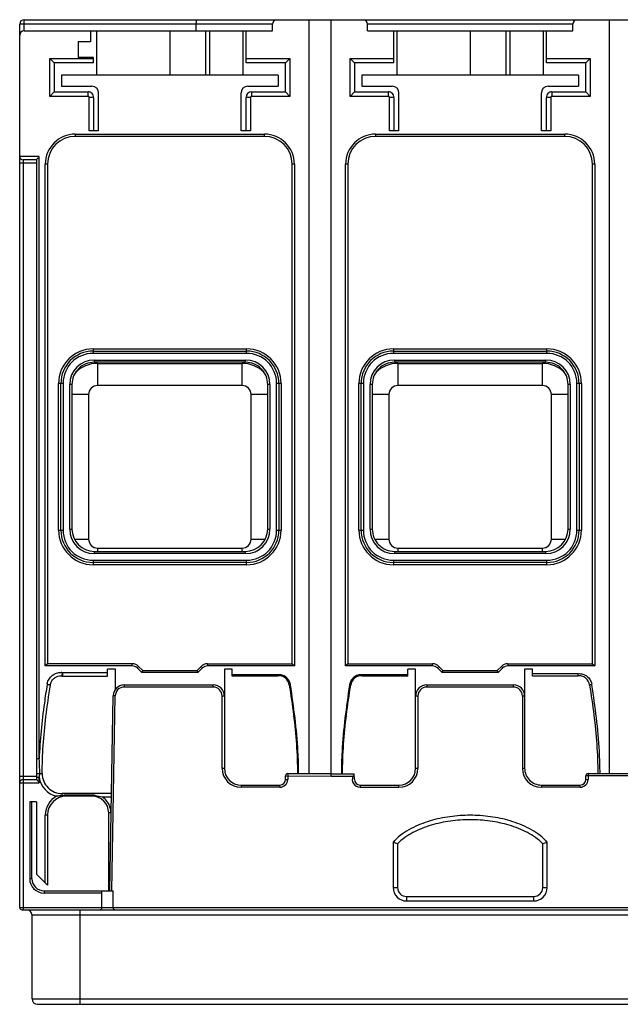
# Model space of a CAD drawing. Header units: millimetres. Extents: x 14 to 122, y 47 to 147.
# Tile 1 of 2: x 14 to 68, y 59 to 147. Entities that reach past the tile are written whole.
import ezdxf

# ---------------------------------------------------------------- set-up
doc = ezdxf.new("R2010")
doc.units = ezdxf.units.MM
doc.header["$LTSCALE"] = 12.585738
doc.layers.get('0').update_dxf_attribs({"linetype": 'CONTINUOUS'})

msp = doc.modelspace()

# ---------------------------------------------------------------- linework, layer by layer
at = {"color": 7, "linetype": 'Continuous'}
for p, q in [((14.496, 67.555), (14.496, 146.955)), ((37.215, 146.955), (14.496, 146.955)), ((14.896, 146.355), (14.896, 147.355)), ((14.896, 147.355), (122.096, 147.355)), ((30.375, 146.355), (30.375, 146.955)), ((37.215, 146.355), (37.215, 146.955)), ((40.496, 147.355), (40.496, 79.59)), ((42.496, 79.373), (42.496, 147.355)), ((45.777, 146.355), (45.777, 146.955)), ((64.203, 146.955), (45.777, 146.955)), ((64.215, 146.355), (64.215, 146.955)), ((67.496, 147.355), (67.496, 79.59)), ((14.896, 146.355), (37.215, 146.355)), ((20.868, 146.355), (20.868, 145.366)), ((21.446, 142.366), (21.446, 146.355)), ((27.996, 146.355), (27.996, 142.366)), ((31.196, 146.355), (31.196, 142.366)), ((31.596, 142.366), (31.596, 146.355)), ((34.546, 146.355), (34.546, 142.366)), ((34.846, 143.466), (34.846, 146.355)), ((45.777, 146.355), (64.215, 146.355)), ((48.146, 143.466), (48.146, 146.355)), ((48.446, 142.366), (48.446, 146.355)), ((54.996, 146.355), (54.996, 142.366)), ((58.196, 146.355), (58.196, 142.366)), ((58.596, 142.366), (58.596, 146.355)), ((61.546, 146.355), (61.546, 142.366)), ((61.846, 143.466), (61.846, 146.355)), ((19.746, 145.366), (19.746, 143.966)), ((20.868, 145.366), (19.746, 145.366)), ((17.196, 140.466), (17.196, 143.866)), ((17.596, 143.466), (17.196, 143.866)), ((17.196, 143.866), (21.146, 143.866)), ((17.596, 143.466), (17.596, 140.866)), ((21.146, 143.466), (17.596, 143.466)), ((21.146, 143.966), (19.746, 143.966)), ((21.146, 143.466), (21.146, 143.966)), ((34.846, 143.866), (38.796, 143.866)), ((38.396, 143.466), (34.846, 143.466)), ((38.396, 143.466), (38.796, 143.866)), ((38.396, 140.866), (38.396, 143.466)), ((38.796, 143.866), (38.796, 140.466)), ((44.196, 140.466), (44.196, 143.866)), ((44.596, 143.466), (44.196, 143.866)), ((44.196, 143.866), (48.146, 143.866)), ((44.596, 143.466), (44.596, 140.866)), ((48.146, 143.466), (44.596, 143.466)), ((61.846, 143.866), (65.796, 143.866)), ((65.396, 143.466), (61.846, 143.466)), ((65.396, 143.466), (65.796, 143.866)), ((65.396, 140.866), (65.396, 143.466)), ((65.796, 143.866), (65.796, 140.466)), ((18.246, 142.366), (18.246, 141.366)), ((37.746, 142.366), (18.246, 142.366)), ((37.746, 142.366), (37.746, 141.366)), ((45.246, 142.366), (45.246, 141.366)), ((64.746, 142.366), (45.246, 142.366)), ((64.746, 142.366), (64.746, 141.366)), ((17.596, 140.866), (17.196, 140.466)), ((17.596, 140.866), (20.646, 140.866)), ((18.246, 141.366), (20.996, 141.366)), ((20.646, 140.466), (20.646, 140.866)), ((21.596, 137.366), (21.596, 140.766)), ((34.396, 137.366), (34.396, 140.766)), ((34.996, 141.366), (37.746, 141.366)), ((35.346, 140.866), (35.346, 140.466)), ((35.346, 140.866), (38.396, 140.866)), ((38.396, 140.866), (38.796, 140.466)), ((44.596, 140.866), (44.196, 140.466)), ((44.596, 140.866), (47.646, 140.866)), ((45.246, 141.366), (47.996, 141.366)), ((47.646, 140.466), (47.646, 140.866)), ((48.596, 137.366), (48.596, 140.766)), ((61.396, 137.366), (61.396, 140.766)), ((61.996, 141.366), (64.746, 141.366)), ((62.346, 140.866), (62.346, 140.466)), ((62.346, 140.866), (65.396, 140.866)), ((65.396, 140.866), (65.796, 140.466)), ((20.646, 140.466), (17.196, 140.466)), ((20.746, 137.366), (20.746, 140.366)), ((21.146, 140.366), (20.746, 140.366)), ((21.146, 140.366), (21.146, 137.366)), ((34.846, 137.366), (34.846, 140.366)), ((35.246, 140.366), (34.846, 140.366)), ((35.246, 140.366), (35.246, 137.366)), ((38.796, 140.466), (35.346, 140.466)), ((47.646, 140.466), (44.196, 140.466)), ((47.746, 137.366), (47.746, 140.366)), ((48.146, 140.366), (47.746, 140.366)), ((48.146, 140.366), (48.146, 137.366)), ((61.846, 137.366), (61.846, 140.366)), ((62.246, 140.366), (61.846, 140.366)), ((62.246, 140.366), (62.246, 137.366)), ((65.796, 140.466), (62.346, 140.466)), ((21.596, 137.366), (20.746, 137.366)), ((35.246, 137.366), (34.396, 137.366)), ((48.596, 137.366), (47.746, 137.366)), ((62.246, 137.366), (61.396, 137.366)), ((19.496, 137.066), (19.496, 136.866)), ((19.496, 137.066), (36.496, 137.066)), ((36.496, 136.866), (19.496, 136.866)), ((36.496, 136.866), (36.496, 137.066)), ((46.496, 137.066), (46.496, 136.866)), ((46.496, 137.066), (63.496, 137.066)), ((63.496, 136.866), (46.496, 136.866)), ((63.496, 136.866), (63.496, 137.066)), ((16.246, 135.066), (14.496, 135.066)), ((14.796, 134.766), (14.796, 67.355)), ((16.046, 134.766), (14.796, 134.766)), ((16.046, 79.049), (16.046, 134.783)), ((16.246, 80.909), (16.246, 135.066)), ((16.046, 134.466), (14.496, 134.466)), ((16.796, 89.266), (16.796, 134.366)), ((16.996, 134.366), (16.796, 134.366)), ((16.996, 134.366), (16.996, 89.466)), ((38.996, 89.466), (38.996, 134.366)), ((39.196, 134.366), (38.996, 134.366)), ((39.196, 134.366), (39.196, 89.266)), ((43.796, 89.266), (43.796, 134.366)), ((43.996, 134.366), (43.796, 134.366)), ((43.996, 134.366), (43.996, 89.466)), ((65.996, 89.466), (65.996, 134.366)), ((66.196, 134.366), (65.996, 134.366)), ((66.196, 134.366), (66.196, 89.266)), ((21.096, 117.766), (21.096, 117.366)), ((21.096, 117.766), (34.896, 117.766)), ((34.896, 117.366), (34.896, 117.766)), ((48.096, 117.766), (48.096, 117.366)), ((48.096, 117.766), (61.896, 117.766)), ((61.896, 117.366), (61.896, 117.766)), ((21.096, 117.566), (34.896, 117.566)), ((34.896, 117.366), (21.096, 117.366)), ((48.096, 117.566), (61.896, 117.566)), ((61.896, 117.366), (48.096, 117.366)), ((21.196, 116.766), (21.196, 116.566)), ((21.196, 116.766), (34.796, 116.766)), ((34.796, 116.566), (21.196, 116.566)), ((21.496, 116.466), (21.496, 114.466)), ((21.496, 116.466), (34.496, 116.466)), ((34.496, 114.466), (34.496, 116.466)), ((34.796, 116.566), (34.796, 116.766)), ((48.196, 116.766), (48.196, 116.566)), ((48.196, 116.766), (61.796, 116.766)), ((61.796, 116.566), (48.196, 116.566)), ((48.496, 116.466), (48.496, 114.466)), ((48.496, 116.466), (61.496, 116.466)), ((61.496, 114.466), (61.496, 116.466)), ((61.796, 116.566), (61.796, 116.766)), ((17.996, 101.466), (17.996, 114.666)), ((18.396, 114.666), (17.996, 114.666)), ((18.196, 101.466), (18.196, 114.666)), ((18.396, 114.666), (18.396, 101.466)), ((18.996, 101.566), (18.996, 114.566)), ((19.196, 114.566), (18.996, 114.566)), ((19.196, 114.566), (19.196, 101.566)), ((34.496, 114.466), (21.496, 114.466)), ((36.796, 101.566), (36.796, 114.566)), ((36.996, 114.566), (36.796, 114.566)), ((36.996, 114.566), (36.996, 101.566)), ((37.596, 101.466), (37.596, 114.666)), ((37.996, 114.666), (37.596, 114.666)), ((37.796, 114.666), (37.796, 101.466)), ((37.996, 114.666), (37.996, 101.466)), ((44.996, 101.466), (44.996, 114.666)), ((45.396, 114.666), (44.996, 114.666)), ((45.196, 101.466), (45.196, 114.666)), ((45.396, 114.666), (45.396, 101.466)), ((45.996, 101.566), (45.996, 114.566)), ((46.196, 114.566), (45.996, 114.566)), ((46.196, 114.566), (46.196, 101.566)), ((61.496, 114.466), (48.496, 114.466)), ((63.796, 101.566), (63.796, 114.566)), ((63.996, 114.566), (63.796, 114.566)), ((63.996, 114.566), (63.996, 101.566)), ((64.596, 101.466), (64.596, 114.666)), ((64.996, 114.666), (64.596, 114.666)), ((64.796, 114.666), (64.796, 101.466)), ((64.996, 114.666), (64.996, 101.466)), ((20.696, 113.666), (19.196, 113.666)), ((20.696, 113.666), (20.696, 100.666)), ((35.296, 100.666), (35.296, 113.666)), ((36.796, 113.666), (35.296, 113.666)), ((47.696, 113.666), (46.196, 113.666)), ((47.696, 113.666), (47.696, 100.666)), ((62.296, 100.666), (62.296, 113.666)), ((63.796, 113.666), (62.296, 113.666)), ((17.996, 101.466), (18.396, 101.466)), ((18.996, 101.566), (19.196, 101.566)), ((36.796, 101.566), (36.996, 101.566)), ((37.596, 101.466), (37.996, 101.466)), ((44.996, 101.466), (45.396, 101.466)), ((45.996, 101.566), (46.196, 101.566)), ((63.796, 101.566), (63.996, 101.566)), ((64.596, 101.466), (64.996, 101.466)), ((19.41, 100.666), (20.696, 100.666)), ((35.296, 100.666), (36.582, 100.666)), ((46.41, 100.666), (47.696, 100.666)), ((62.296, 100.666), (63.582, 100.666)), ((21.196, 99.566), (21.196, 99.366)), ((21.196, 99.566), (34.796, 99.566)), ((34.796, 99.366), (21.196, 99.366)), ((21.496, 99.866), (21.496, 99.566)), ((21.496, 99.866), (34.496, 99.866)), ((34.496, 99.566), (34.496, 99.866)), ((34.796, 99.366), (34.796, 99.566)), ((48.196, 99.566), (48.196, 99.366)), ((48.196, 99.566), (61.796, 99.566)), ((61.796, 99.366), (48.196, 99.366)), ((48.496, 99.866), (48.496, 99.566)), ((48.496, 99.866), (61.496, 99.866)), ((61.496, 99.566), (61.496, 99.866)), ((61.796, 99.366), (61.796, 99.566)), ((21.096, 98.766), (21.096, 98.366)), ((21.096, 98.766), (34.896, 98.766)), ((34.896, 98.566), (21.096, 98.566)), ((34.896, 98.366), (21.096, 98.366)), ((34.896, 98.366), (34.896, 98.766)), ((48.096, 98.766), (48.096, 98.366)), ((48.096, 98.766), (61.896, 98.766)), ((61.896, 98.566), (48.096, 98.566)), ((61.896, 98.366), (48.096, 98.366)), ((61.896, 98.366), (61.896, 98.766)), ((16.996, 89.466), (16.796, 89.266)), ((24.621, 89.466), (16.996, 89.466)), ((24.621, 89.266), (24.621, 89.466)), ((31.37, 89.466), (31.37, 89.266)), ((31.37, 89.466), (38.996, 89.466)), ((38.996, 89.466), (39.196, 89.266)), ((43.996, 89.466), (43.796, 89.266)), ((43.996, 89.466), (51.621, 89.466)), ((51.621, 89.266), (51.621, 89.466)), ((58.37, 89.466), (58.37, 89.266)), ((58.37, 89.466), (65.996, 89.466)), ((65.996, 89.466), (66.196, 89.266)), ((24.621, 89.266), (16.796, 89.266)), ((22.396, 88.66), (18.333, 88.66)), ((22.396, 88.359), (22.396, 88.966)), ((23.096, 88.966), (22.396, 88.966)), ((23.096, 87.17), (23.096, 88.966)), ((25.187, 89.232), (25.046, 89.09)), ((25.47, 88.666), (25.046, 89.09)), ((25.553, 88.866), (25.187, 89.232)), ((25.47, 88.666), (25.553, 88.866)), ((30.521, 88.666), (25.47, 88.666)), ((25.553, 88.866), (30.439, 88.866)), ((30.804, 89.232), (30.439, 88.866)), ((30.439, 88.866), (30.521, 88.666)), ((30.946, 89.09), (30.521, 88.666)), ((30.946, 89.09), (30.804, 89.232)), ((39.196, 89.266), (31.37, 89.266)), ((32.896, 88.966), (32.896, 80.066)), ((33.596, 88.966), (32.896, 88.966)), ((33.596, 88.359), (33.596, 88.966)), ((51.621, 89.266), (43.796, 89.266)), ((49.396, 88.359), (49.396, 88.966)), ((50.096, 88.966), (49.396, 88.966)), ((50.096, 80.066), (50.096, 88.966)), ((52.187, 89.232), (52.046, 89.09)), ((52.47, 88.666), (52.046, 89.09)), ((52.553, 88.866), (52.187, 89.232)), ((52.47, 88.666), (52.553, 88.866)), ((57.521, 88.666), (52.47, 88.666)), ((52.553, 88.866), (57.439, 88.866)), ((57.804, 89.232), (57.439, 88.866)), ((57.439, 88.866), (57.521, 88.666)), ((57.946, 89.09), (57.521, 88.666)), ((57.946, 89.09), (57.804, 89.232)), ((66.196, 89.266), (58.37, 89.266)), ((59.896, 88.966), (59.896, 80.067)), ((60.596, 88.966), (59.896, 88.966)), ((60.596, 88.359), (60.596, 88.966)), ((64.669, 88.559), (60.596, 88.559)), ((18.333, 88.359), (22.396, 88.359)), ((37.679, 88.459), (33.596, 88.459)), ((37.694, 88.359), (33.596, 88.359)), ((49.396, 88.359), (45.297, 88.359)), ((49.396, 88.459), (45.313, 88.459)), ((64.689, 88.359), (60.596, 88.359)), ((23.893, 87.566), (23.893, 87.366)), ((23.893, 87.566), (31.896, 87.566)), ((31.896, 87.366), (23.893, 87.366)), ((31.896, 87.366), (31.896, 87.566)), ((51.096, 87.566), (51.096, 87.366)), ((51.096, 87.566), (58.896, 87.566)), ((58.896, 87.366), (51.096, 87.366)), ((58.896, 87.366), (58.896, 87.566)), ((22.587, 69.055), (22.893, 86.583)), ((22.787, 69.055), (23.093, 86.58)), ((23.093, 86.58), (22.893, 86.583)), ((32.696, 80.066), (32.696, 86.566)), ((32.896, 86.566), (32.696, 86.566)), ((50.296, 86.566), (50.096, 86.566)), ((50.296, 86.566), (50.296, 80.066)), ((59.896, 86.566), (59.696, 86.566)), ((59.696, 86.566), (59.696, 80.066)), ((16.246, 80.909), (16.046, 80.909)), ((32.696, 80.066), (32.896, 80.066)), ((50.096, 80.066), (50.296, 80.066)), ((59.696, 80.066), (59.896, 80.066)), ((14.496, 79.366), (16.046, 79.366)), ((14.496, 78.766), (16.246, 78.766)), ((14.796, 79.066), (16.046, 79.066)), ((16.046, 79.59), (16.52, 79.59)), ((16.046, 79.261), (16.246, 79.261)), ((16.246, 78.766), (16.246, 79.26)), ((38.396, 79.066), (38.396, 79.39)), ((38.396, 79.39), (42.496, 79.373)), ((38.396, 79.066), (38.596, 79.066)), ((38.596, 79.59), (38.596, 79.066)), ((38.596, 79.59), (42.496, 79.59)), ((42.496, 79.566), (44.563, 79.566)), ((42.496, 79.373), (44.459, 79.356)), ((44.596, 79.066), (44.563, 79.566)), ((71.596, 79.39), (65.396, 79.39)), ((65.396, 79.066), (65.396, 79.39)), ((65.396, 79.066), (65.596, 79.066)), ((65.596, 79.59), (71.396, 79.59)), ((65.596, 79.59), (65.596, 79.066)), ((34.396, 78.566), (34.396, 78.366)), ((34.396, 78.566), (37.896, 78.566)), ((37.896, 78.366), (34.396, 78.366)), ((37.896, 78.366), (37.896, 78.566)), ((45.096, 78.566), (45.096, 78.366)), ((45.096, 78.566), (48.596, 78.566)), ((45.096, 78.366), (48.596, 78.366)), ((48.596, 78.366), (48.596, 78.566)), ((61.396, 78.566), (64.896, 78.566)), ((61.396, 78.566), (61.396, 78.366)), ((64.896, 78.366), (61.396, 78.366)), ((64.896, 78.366), (64.896, 78.566)), ((15.396, 77.051), (15.396, 70.155)), ((15.596, 70.155), (15.596, 77.055)), ((15.996, 77.064), (15.996, 70.566)), ((18.32, 77.621), (18.32, 77.79)), ((22.739, 77.79), (18.32, 77.79)), ((18.696, 77.643), (18.696, 77.566)), ((20.996, 77.643), (18.696, 77.643)), ((20.996, 77.566), (18.696, 77.566)), ((20.996, 77.566), (20.996, 77.643)), ((21.924, 77.49), (22.734, 77.49)), ((16.796, 69.766), (16.796, 75.866)), ((16.996, 75.866), (16.796, 75.866)), ((16.996, 75.866), (16.996, 69.566)), ((22.496, 69.055), (22.496, 76.066)), ((22.704, 76.066), (22.496, 76.066)), ((48.075, 73.418), (48.075, 69.344)), ((48.475, 73.27), (48.475, 69.344)), ((61.516, 69.344), (61.516, 73.27)), ((61.916, 69.344), (61.916, 73.418)), ((15.396, 70.155), (15.596, 70.155)), ((16.996, 69.566), (15.996, 70.566)), ((16.696, 69.055), (16.696, 68.855)), ((16.696, 69.055), (22.896, 69.055)), ((21.896, 67.555), (21.896, 69.055)), ((22.896, 67.555), (22.896, 69.055)), ((48.075, 69.344), (48.475, 69.344)), ((61.516, 69.344), (61.916, 69.344)), ((21.896, 68.855), (16.696, 68.855)), ((49.273, 68.545), (60.717, 68.545)), ((49.274, 68.545), (49.274, 68.145)), ((49.274, 68.145), (60.717, 68.145)), ((60.717, 68.145), (60.717, 68.545)), ((14.496, 67.555), (115.096, 67.555)), ((14.696, 67.355), (122.296, 67.355)), ((19.896, 67.355), (19.896, 58.855)), ((15.606, 59.355), (15.606, 66.855)), ((121.385, 66.855), (15.606, 66.855)), ((15.606, 59.355), (121.385, 59.355)), ((16.106, 58.855), (120.885, 58.855))]:
    msp.add_line(p, q, dxfattribs=at)
for centre, radius, start, end in [((14.896, 146.955), 0.4, 90, 179.99921), ((37.615, 146.955), 0.4, 90, 180), ((45.377, 146.955), 0.4, 0, 90), ((64.615, 146.955), 0.4, 90, 180), ((14.896, 145.955), 0.4, 90.00002, 180), ((20.646, 140.366), 0.5, 0, 90.00172), ((20.996, 140.766), 0.6, 0, 90), ((34.996, 140.766), 0.6, 90, 180), ((35.346, 140.366), 0.5, 90, 180), ((47.646, 140.366), 0.5, 0, 90.00026), ((47.996, 140.766), 0.6, 0, 90), ((61.996, 140.766), 0.6, 90, 180), ((62.346, 140.366), 0.5, 89.99966, 179.99998), ((20.646, 140.366), 0.1, 0, 89.99999), ((35.346, 140.366), 0.1, 90, 180), ((47.646, 140.366), 0.1, 0, 90), ((62.346, 140.366), 0.1, 90, 180), ((19.496, 134.366), 2.7, 90, 180), ((19.496, 134.366), 2.5, 90, 180), ((36.496, 134.366), 2.7, 0, 90), ((36.496, 134.366), 2.5, 0, 90), ((46.496, 134.366), 2.7, 90, 180), ((46.496, 134.366), 2.5, 90, 180), ((63.496, 134.366), 2.7, 0, 90), ((63.496, 134.366), 2.5, 0, 90), ((14.796, 135.066), 0.3, 180, 270), ((21.096, 114.666), 3.1, 90, 180), ((34.896, 114.666), 3.1, 0, 90), ((48.096, 114.666), 3.1, 90, 180), ((61.896, 114.666), 3.1, 0, 90), ((21.096, 114.666), 2.9, 90, 180), ((21.096, 114.666), 2.7, 90, 180), ((34.896, 114.666), 2.9, 0, 90), ((34.896, 114.666), 2.7, 0, 90), ((48.096, 114.666), 2.9, 90, 180), ((48.096, 114.666), 2.7, 90, 180), ((61.896, 114.666), 2.9, 0, 90), ((61.896, 114.666), 2.7, 0, 90), ((21.196, 114.566), 2.2, 90, 180), ((21.196, 114.566), 2, 89.99971, 180), ((21.496, 113.666), 2.8, 90, 135.28215), ((34.496, 113.666), 2.8, 44.71785, 90), ((34.796, 114.566), 2.2, 0, 90), ((34.796, 114.566), 2, 0, 90.00029), ((48.196, 114.566), 2.2, 90, 180), ((48.196, 114.566), 2, 89.99971, 180), ((48.496, 113.666), 2.8, 90, 135.28215), ((61.496, 113.666), 2.8, 44.71785, 90), ((61.796, 114.566), 2.2, 0, 90), ((61.796, 114.566), 2, 0, 90.00029), ((21.496, 113.666), 0.8, 90, 180.00041), ((34.496, 113.666), 0.8, 0, 90), ((48.496, 113.666), 0.8, 90, 179.99947), ((61.496, 113.666), 0.8, 0, 90), ((21.096, 101.466), 3.1, 180, 270), ((21.096, 101.466), 2.9, 180, 270), ((21.096, 101.466), 2.7, 180, 270), ((21.196, 101.566), 2.2, 180, 270), ((21.196, 101.566), 2, 180.00023, 270), ((34.796, 101.566), 2.2, 270, 360), ((34.796, 101.566), 2, 270, 360), ((34.896, 101.466), 3.1, 270, 360), ((34.896, 101.466), 2.9, 270, 360), ((34.896, 101.466), 2.7, 270, 360), ((48.096, 101.466), 3.1, 180, 270), ((48.096, 101.466), 2.9, 180, 270), ((48.096, 101.466), 2.7, 180, 270), ((48.196, 101.566), 2.2, 180, 270), ((48.196, 101.566), 2, 179.9997, 270), ((61.796, 101.566), 2.2, 270, 360), ((61.796, 101.566), 2, 270, 360), ((61.896, 101.466), 3.1, 270, 360), ((61.896, 101.466), 2.9, 270, 360), ((61.896, 101.466), 2.7, 270, 360), ((21.496, 100.666), 0.8, 180, 270), ((34.496, 100.666), 0.8, 270, 360), ((48.496, 100.666), 0.8, 180, 270), ((61.496, 100.666), 0.8, 270, 360), ((24.621, 88.666), 0.8, 45, 89.99988), ((31.37, 88.666), 0.8, 90, 135), ((51.621, 88.666), 0.8, 45, 90), ((58.37, 88.666), 0.8, 90, 134.9999), ((18.131, 87.006), 1.666, 83.05856, 86.26078), ((41.826, 88.532), 23.494, 179.68976, 180.0608), ((26.926, 88.518), 8.593, 180.06974, 180.48377), ((24.621, 88.666), 0.6, 45, 90.00399), ((31.37, 88.666), 0.6, 90, 135), ((51.621, 88.666), 0.6, 45, 90), ((58.37, 88.666), 0.6, 90, 134.9999), ((64.828, 87.754), 0.821, 97.86396, 101.16192), ((78.922, 89.867), 14.313, 185.24099, 186.04551), ((19.051, 87.197), 2.131, 166.74757, 169.34003), ((18.333, 88.659), 0.3, 259.56914, 270), ((7.682, 88.351), 10.651, 0.25547, 0.50696), ((37.838, 87.661), 0.814, 99.30144, 101.26227), ((64.463, 87.335), 1.492, 9.36582, 11.77468), ((23.893, 86.566), 1, 90, 179), ((23.893, 86.566), 0.8, 90, 179), ((31.896, 86.566), 1, 0, 90), ((31.896, 86.566), 0.8, 360, 90), ((37.708, 87.388), 1.141, 8.79673, 10.46261), ((51.096, 86.566), 1, 90.00019, 180), ((51.096, 86.566), 0.8, 90, 180), ((58.896, 86.566), 1, 0, 89.99974), ((58.896, 86.566), 0.8, 0.01396, 90), ((34.396, 80.066), 1.7, 180, 270), ((34.396, 80.066), 1.5, 180, 270), ((48.596, 80.066), 1.7, 270.00001, 360), ((48.596, 80.066), 1.5, 270, 360), ((61.396, 80.066), 1.7, 180.00812, 270), ((61.396, 80.066), 1.5, 179.95638, 270.00042), ((14.796, 78.766), 0.3, 90, 180), ((18.319, 79.59), 2.1, 189.02083, 256.17127), ((18.319, 79.59), 1.8, 179.99609, 270.00378), ((37.896, 79.066), 0.7, 270, 0), ((37.896, 79.066), 0.5, 270, 360), ((38.596, 79.39), 0.2, 90, 180), ((45.096, 79.066), 0.7, 155.52565, 270.00028), ((45.332, 78.023), 1.594, 121.66665, 123.21804), ((45.277, 78.112), 1.489, 118.24642, 121.6871), ((45.096, 79.066), 0.5, 180.00004, 270), ((64.896, 79.066), 0.7, 270, 360), ((64.896, 79.066), 0.5, 270, 360), ((65.596, 79.39), 0.2, 90.00352, 180), ((15.972, 55.88), 21.178, 91.01769, 91.55897), ((18.696, 75.866), 1.9, 117.52936, 180), ((18.696, 75.866), 1.7, 90, 180), ((19.847, 64.877), 12.835, 96.83461, 99.09729), ((18.711, 74.195), 3.449, 92.30123, 94.39004), ((18.696, 74.528), 3.115, 89.99806, 92.25939), ((20.995, 74.821), 2.822, 83.48977, 89.97462), ((20.996, 76.066), 1.5, 0, 90), ((50.812, 71.172), 3.541, 137.51702, 140.62071), ((59.179, 71.172), 3.541, 39.37817, 42.48662), ((41.773, 55.781), 18.729, 69.03226, 70.33714), ((68.424, 55.225), 19.322, 109.68287, 110.94772), ((16.696, 70.155), 1.3, 180, 270), ((16.696, 70.155), 1.1, 180, 270), ((49.274, 69.344), 1.199, 179.97577, 270.02117), ((49.274, 69.344), 0.799, 179.97077, 269.97987), ((60.718, 69.344), 1.198, 269.97376, 0.02309), ((60.718, 69.344), 0.798, 269.96965, 0.03043), ((14.696, 67.555), 0.2, 180, 270), ((15.106, 66.855), 0.5, 0, 90), ((21.696, 67.555), 0.2, 270, 360), ((23.096, 67.555), 0.2, 180, 270), ((16.106, 59.355), 0.5, 180, 270)]:
    msp.add_arc(centre, radius, start, end, dxfattribs=at)
for points, knots in [([(30.375, 146.955), (30.375, 147.006), (30.376, 147.08), (30.383, 147.174), (30.389, 147.234), (30.395, 147.283), (30.404, 147.321), (30.417, 147.344), (30.429, 147.355), (30.434, 147.355)], [0, 0, 0, 0, 0.370888, 0.538576, 0.685559, 0.806534, 0.898861, 0.963514, 1, 1, 1, 1]), ([(16.046, 134.783), (16.046, 134.791), (16.053, 134.809), (16.076, 134.85), (16.12, 134.909), (16.18, 134.985), (16.223, 135.039), (16.246, 135.066)], [0, 0, 0, 0, 0.065694, 0.160933, 0.40814, 0.6967, 1, 1, 1, 1]), ([(16.976, 87.686), (16.993, 87.757), (17.034, 87.897), (17.13, 88.094), (17.262, 88.27), (17.473, 88.471), (17.735, 88.614), (18.021, 88.672), (18.167, 88.673), (18.24, 88.668)], [0, 0, 0, 0, 0.125338, 0.250248, 0.375427, 0.500839, 0.749907, 0.87491, 1, 1, 1, 1]), ([(18.333, 88.66), (18.325, 88.622), (18.315, 88.567), (18.303, 88.498), (18.295, 88.453), (18.289, 88.421), (18.285, 88.4), (18.283, 88.387), (18.281, 88.378), (18.28, 88.37), (18.278, 88.367), (18.279, 88.364), (18.278, 88.364)], [0, 0, 0, 0, 0.382086, 0.555594, 0.707124, 0.831448, 0.881832, 0.923661, 0.956652, 0.980543, 0.995071, 1, 1, 1, 1]), ([(64.716, 88.567), (64.853, 88.586), (65.139, 88.558), (65.453, 88.393), (65.656, 88.201), (65.821, 87.976), (65.895, 87.775), (65.923, 87.639)], [0, 0, 0, 0, 0.249582, 0.499129, 0.624608, 0.750046, 1, 1, 1, 1]), ([(17.254, 87.551), (17.254, 87.551), (17.254, 87.553), (17.272, 87.664), (17.34, 87.879), (17.537, 88.14), (17.79, 88.31), (18.046, 88.379), (18.209, 88.377), (18.278, 88.364)], [0, 0, 0, 0, 0.001259, 0.00291, 0.233566, 0.459506, 0.668179, 0.853812, 1, 1, 1, 1]), ([(18.333, 88.359), (18.333, 88.359), (18.332, 88.365), (18.333, 88.37), (18.333, 88.383), (18.333, 88.393), (18.333, 88.399)], [0, 0, 0, 0, 0.064096, 0.254371, 0.56805, 1, 1, 1, 1]), ([(37.694, 88.359), (37.693, 88.359), (37.692, 88.363), (37.688, 88.367), (37.686, 88.377), (37.685, 88.395), (37.683, 88.423), (37.68, 88.446), (37.679, 88.459)], [0, 0, 0, 0, 0.023783, 0.086772, 0.180455, 0.30301, 0.623092, 1, 1, 1, 1]), ([(38.831, 87.595), (38.807, 87.723), (38.716, 87.972), (38.502, 88.228), (38.282, 88.371), (38.039, 88.469), (37.835, 88.485), (37.706, 88.464)], [0, 0, 0, 0, 0.249408, 0.498436, 0.624145, 0.750093, 1, 1, 1, 1]), ([(45.298, 88.36), (45.182, 88.385), (44.93, 88.37), (44.484, 88.144), (44.294, 87.796), (44.255, 87.55)], [0, 0, 0, 0, 0.25, 0.5, 1, 1, 1, 1]), ([(45, 88.461), (44.924, 88.449), (44.774, 88.405), (44.505, 88.249), (44.349, 88.066), (44.277, 87.931)], [0, 0, 0, 0, 0.250704, 0.501454, 1, 1, 1, 1]), ([(45.313, 88.459), (45.312, 88.446), (45.309, 88.423), (45.307, 88.392), (45.305, 88.37), (45.299, 88.362), (45.297, 88.359)], [0, 0, 0, 0, 0.376843, 0.696865, 0.912915, 1, 1, 1, 1]), ([(65.737, 87.551), (65.697, 87.801), (65.503, 88.149), (65.054, 88.373), (64.803, 88.384), (64.689, 88.359)], [0, 0, 0, 0, 0.5, 0.75, 1, 1, 1, 1]), ([(16.956, 87.592), (16.871, 87.038), (16.543, 84.822), (16.31, 82.588), (16.246, 80.909)], [0, 0, 0, 0, 0.249944, 1, 1, 1, 1]), ([(16.52, 79.59), (16.52, 80.433), (16.589, 82.146), (16.847, 84.802), (17.107, 86.608), (17.254, 87.551)], [0, 0, 0, 0, 0.316076, 0.642161, 1, 1, 1, 1]), ([(17.254, 87.551), (17.254, 87.55), (17.251, 87.55), (17.247, 87.55), (17.239, 87.55), (17.225, 87.552), (17.2, 87.555), (17.163, 87.56), (17.119, 87.566), (17.049, 87.577), (16.994, 87.585), (16.956, 87.592)], [0, 0, 0, 0, 0.005768, 0.020552, 0.044555, 0.07758, 0.169682, 0.293781, 0.445051, 0.618302, 1, 1, 1, 1]), ([(38.836, 87.562), (38.824, 87.56), (38.8, 87.556), (38.773, 87.552), (38.755, 87.55), (38.745, 87.55), (38.74, 87.55), (38.737, 87.55), (38.737, 87.551)], [0, 0, 0, 0, 0.380072, 0.703141, 0.826624, 0.91846, 0.975995, 1, 1, 1, 1]), ([(38.737, 87.551), (38.875, 86.659), (39.129, 84.891), (39.4, 82.236), (39.472, 80.471), (39.472, 79.59)], [0, 0, 0, 0, 0.338454, 0.669639, 1, 1, 1, 1]), ([(39.572, 79.59), (39.572, 80.257), (39.49, 82.928), (39.142, 85.583), (38.836, 87.562)], [0, 0, 0, 0, 0.250002, 1, 1, 1, 1]), ([(44.155, 87.561), (43.848, 85.576), (43.5, 82.914), (43.419, 80.235), (43.42, 79.566)], [0, 0, 0, 0, 0.750001, 1, 1, 1, 1]), ([(43.52, 79.566), (43.519, 80.454), (43.591, 82.226), (43.862, 84.888), (44.117, 86.658), (44.255, 87.551)], [0, 0, 0, 0, 0.331899, 0.662159, 1, 1, 1, 1]), ([(44.155, 87.561), (44.168, 87.558), (44.191, 87.554), (44.221, 87.55), (44.242, 87.549), (44.251, 87.549), (44.255, 87.55), (44.255, 87.55)], [0, 0, 0, 0, 0.379288, 0.70165, 0.91656, 0.974376, 1, 1, 1, 1]), ([(65.935, 87.578), (65.91, 87.573), (65.873, 87.567), (65.827, 87.56), (65.797, 87.556), (65.773, 87.553), (65.754, 87.551), (65.745, 87.551), (65.737, 87.55), (65.737, 87.551)], [0, 0, 0, 0, 0.381614, 0.554843, 0.706115, 0.830235, 0.922351, 0.979385, 1, 1, 1, 1]), ([(65.737, 87.551), (65.875, 86.659), (66.129, 84.891), (66.4, 82.236), (66.472, 80.471), (66.472, 79.59)], [0, 0, 0, 0, 0.338454, 0.669639, 1, 1, 1, 1]), ([(66.672, 79.59), (66.672, 80.259), (66.59, 82.935), (66.242, 85.595), (65.935, 87.578)], [0, 0, 0, 0, 0.250076, 1, 1, 1, 1]), ([(16.298, 79.59), (16.298, 79.7), (16.293, 80.14), (16.271, 80.58), (16.246, 80.909)], [0, 0, 0, 0, 0.249621, 1, 1, 1, 1]), ([(16.046, 79.049), (16.046, 79.041), (16.053, 79.023), (16.076, 78.982), (16.12, 78.923), (16.18, 78.847), (16.223, 78.793), (16.246, 78.766)], [0, 0, 0, 0, 0.065679, 0.16089, 0.408097, 0.696683, 1, 1, 1, 1]), ([(16.275, 79.375), (16.278, 79.393), (16.291, 79.464), (16.298, 79.536), (16.298, 79.59)], [0, 0, 0, 0, 0.254173, 1, 1, 1, 1]), ([(22.702, 76.104), (22.694, 76.241), (22.651, 76.514), (22.495, 76.9), (22.252, 77.237), (22.039, 77.415), (21.924, 77.49)], [0, 0, 0, 0, 0.249963, 0.500035, 0.750122, 1, 1, 1, 1]), ([(61.79, 73.563), (61.581, 73.792), (61.107, 74.195), (60.053, 74.83), (58.618, 75.384), (56.824, 75.761), (54.996, 75.884), (53.168, 75.761), (51.373, 75.384), (49.938, 74.83), (48.885, 74.195), (48.41, 73.792), (48.201, 73.563)], [0, 0, 0, 0, 0.063359, 0.126189, 0.251034, 0.37556, 0.499988, 0.62442, 0.74895, 0.873802, 0.936635, 1, 1, 1, 1]), ([(61.516, 73.27), (61.33, 73.478), (60.896, 73.852), (59.901, 74.458), (58.521, 74.994), (56.777, 75.363), (54.996, 75.483), (53.215, 75.363), (51.471, 74.994), (50.091, 74.458), (49.095, 73.852), (48.662, 73.478), (48.475, 73.27)], [0, 0, 0, 0, 0.0625, 0.125, 0.25, 0.375, 0.5, 0.625, 0.75, 0.875, 0.9375, 1, 1, 1, 1])]:
    msp.add_open_spline(points, degree=3, knots=knots, dxfattribs=at)
for points in [[(38.737, 87.551), (38.698, 87.797), (38.447, 88.259), (37.928, 88.408), (37.694, 88.36)], [(44.277, 87.931), (44.215, 87.816), (44.175, 87.689), (44.155, 87.561)], [(45.313, 88.459), (45.211, 88.481), (45.103, 88.479), (45, 88.461)], [(16.246, 79.261), (16.257, 79.298), (16.267, 79.337), (16.275, 79.375)], [(15.996, 77.064), (15.862, 77.06), (15.729, 77.058), (15.596, 77.056)], [(18.32, 77.621), (18.362, 77.626), (18.405, 77.63), (18.447, 77.633)], [(21.315, 77.625), (21.521, 77.602), (21.727, 77.555), (21.924, 77.49)]]:
    msp.add_open_spline(points, degree=3, dxfattribs=at)

doc.saveas('drawing.dxf')
